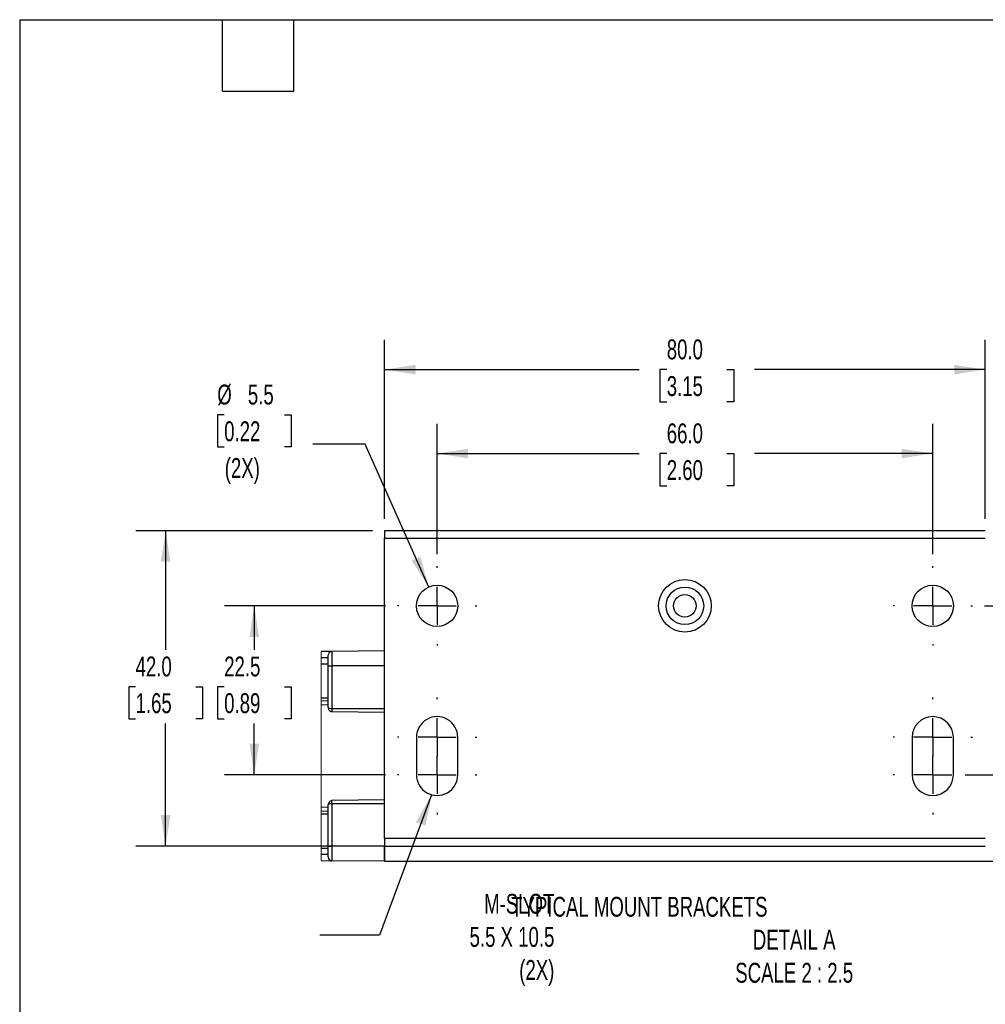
# Model space of a CAD drawing. Header units: millimetres. Extents: x 16 to 683, y 16 to 524.
# Tile 5 of 17: x 16 to 273, y 262 to 524. Entities that reach past the tile are written whole.
import ezdxf

# ---------------------------------------------------------------- set-up
doc = ezdxf.new("R2010")
doc.units = ezdxf.units.MM
doc.header["$LTSCALE"] = 2.5
doc.linetypes.add('CENTERX2', pattern=[20.32, 12.7, -2.54, 2.54, -2.54])
doc.layers.add('CENTER', color=40, linetype='CENTERX2')
doc.layers.add('DIMENSIONS', color=140, linetype='Continuous', lineweight=25)
doc.layers.add('TEXT', color=140, linetype='Continuous', lineweight=25)
doc.styles.add('SLDTEXTSTYLE0', font='TXT', dxfattribs={"width": 0.7})
doc.dimstyles.new('SLDDIMSTYLE2', dxfattribs={"dimtxt": 0.18, "dimasz": 8.255, "dimexe": 0, "dimexo": 0.0625, "dimgap": 0, "dimtad": 0, "dimtih": 1, "dimtoh": 1, "dimdec": 0, "dimrnd": 1e-09, "dimzin": 0, "dimdsep": 46, "dimtxsty": 'Standard', "dimsah": 1, "dimcen": 0.09, "dimadec": 0, "dimazin": 0, "dimtfac": 8.255, "dimtdec": 0, "dimtofl": 0, "dimtmove": 0, "dimatfit": 3, "dimfxl": 0, "dimfrac": 2, "dimtolj": 1, "dimtzin": 0, "dimarcsym": 0})
doc.dimstyles.new('SLDDIMSTYLE3', dxfattribs={"dimtxt": 5.39502, "dimasz": 8.255, "dimexe": 0, "dimexo": 0.0625, "dimgap": 1.348755, "dimtad": 0, "dimtih": 1, "dimtoh": 1, "dimlfac": 0.5, "dimrnd": 1e-09, "dimzin": 12, "dimdsep": 46, "dimtxsty": 'SLDTEXTSTYLE0', "dimsah": 1, "dimcen": 0.09, "dimadec": 0, "dimazin": 3, "dimtfac": 1, "dimtmove": 0, "dimatfit": 0, "dimfxl": 0, "dimfrac": 2, "dimtolj": 1, "dimtzin": 12, "dimarcsym": 0})
doc.dimstyles.new('SLDDIMSTYLE4', dxfattribs={"dimtxt": 5.39502, "dimasz": 8.255, "dimexe": 0, "dimexo": 0.0625, "dimgap": 1.348755, "dimtad": 0, "dimtih": 1, "dimtoh": 1, "dimlfac": 0.5, "dimrnd": 1e-09, "dimzin": 4, "dimdsep": 46, "dimtxsty": 'SLDTEXTSTYLE0', "dimsah": 1, "dimcen": 0.09, "dimadec": 0, "dimazin": 1, "dimtfac": 1, "dimtmove": 0, "dimatfit": 0, "dimfxl": 0, "dimfrac": 2, "dimtolj": 1, "dimtzin": 12, "dimarcsym": 0})
doc.dimstyles.new('SLDDIMSTYLE5', dxfattribs={"dimtxt": 5.39502, "dimasz": 8.255, "dimexe": 0, "dimexo": 0.0625, "dimgap": 1.348755, "dimtad": 0, "dimtih": 1, "dimtoh": 1, "dimlfac": 0.5, "dimrnd": 1e-09, "dimzin": 4, "dimdsep": 46, "dimtxsty": 'SLDTEXTSTYLE0', "dimsah": 1, "dimcen": 0.09, "dimadec": 0, "dimazin": 1, "dimtfac": 1, "dimtofl": 0, "dimtmove": 0, "dimatfit": 3, "dimfxl": 0, "dimfrac": 2, "dimtolj": 1, "dimtzin": 12, "dimarcsym": 0})
doc.dimstyles.new('SLDDIMSTYLE6', dxfattribs={"dimtxt": 5.39502, "dimasz": 8.255, "dimexe": 0, "dimexo": 0.0625, "dimgap": 1.348755, "dimtad": 0, "dimtih": 1, "dimtoh": 1, "dimlfac": 0.5, "dimrnd": 1e-09, "dimzin": 12, "dimdsep": 46, "dimtxsty": 'SLDTEXTSTYLE0', "dimsah": 1, "dimcen": 0.09, "dimadec": 0, "dimazin": 3, "dimtfac": 1, "dimtofl": 0, "dimtmove": 0, "dimatfit": 3, "dimfxl": 0, "dimfrac": 2, "dimtolj": 1, "dimtzin": 12, "dimarcsym": 0})
doc.dimstyles.new('SLDDIMSTYLE7', dxfattribs={"dimtxt": 5.39502, "dimasz": 8.255, "dimexe": 0, "dimexo": 0.0625, "dimgap": 1.348755, "dimtad": 0, "dimtih": 1, "dimtoh": 1, "dimlfac": 0.5, "dimrnd": 1e-09, "dimzin": 12, "dimdsep": 46, "dimtxsty": 'SLDTEXTSTYLE0', "dimsah": 1, "dimcen": 0, "dimadec": 0, "dimazin": 3, "dimtfac": 1, "dimtofl": 0, "dimtmove": 0, "dimatfit": 3, "dimfxl": 0, "dimfrac": 2, "dimtolj": 1, "dimtzin": 12, "dimarcsym": 0})

# ---------------------------------------------------------------- blocks, each defined once
blk = doc.blocks.new('_D_5')
at = {"layer": 'DIMENSIONS'}
for p, q in [((307.51, 322.73), (307.51, 338.61)), ((267.71, 322.73), (315.45, 322.73)), ((297.06, 303.73), (315.45, 303.73)), ((307.51, 284.89), (307.51, 303.73)), ((322.21, 289.93), (320.4, 289.93)), ((320.4, 289.93), (320.4, 281.36)), ((338.24, 289.93), (340.05, 289.93)), ((340.05, 289.93), (340.05, 281.36)), ((314.96, 284.89), (307.51, 284.89)), ((320.4, 281.36), (322.21, 281.36)), ((340.05, 281.36), (338.24, 281.36))]:
    blk.add_line(p, q, dxfattribs=at)
for points in [[(307.51, 322.73), (308.78, 330.99), (306.24, 330.99)], [(307.51, 303.73), (306.24, 295.48), (308.78, 295.48)]]:
    blk.add_solid(points, dxfattribs=at)
at = {"layer": 'DIMENSIONS', "char_height": 5.292, "attachment_point": 1, "style": 'SLDTEXTSTYLE0'}
for s, insert in [('9.5', (324.45, 297.96)), ('0.37', (322.21, 288.18)), ('TYP.', (322.47, 278.4))]:
    blk.add_mtext(s, dxfattribs=dict(at, insert=insert))
blk = doc.blocks.new('_D_6')
at = {"layer": 'DIMENSIONS'}
for p, q in [((321.9, 413.36), (320.09, 413.36)), ((320.09, 413.36), (320.09, 404.79)), ((337.93, 413.36), (339.74, 413.36)), ((339.74, 413.36), (339.74, 404.79)), ((314.65, 408.31), (307.51, 408.31)), ((307.51, 408.31), (307.51, 387.73)), ((320.09, 404.79), (321.9, 404.79)), ((339.74, 404.79), (337.93, 404.79)), ((276.21, 387.73), (315.45, 387.73)), ((272.79, 367.73), (315.45, 367.73)), ((307.51, 367.73), (307.51, 351.86))]:
    blk.add_line(p, q, dxfattribs=at)
for points in [[(307.51, 387.73), (308.78, 395.99), (306.24, 395.99)], [(307.51, 367.73), (306.24, 359.48), (308.78, 359.48)]]:
    blk.add_solid(points, dxfattribs=at)
at = {"layer": 'DIMENSIONS', "char_height": 5.292, "attachment_point": 1, "style": 'SLDTEXTSTYLE0'}
for s, insert in [('10.0', (321.9, 421.39)), ('0.39', (321.9, 411.61)), ('TYP.', (322.16, 401.82))]:
    blk.add_mtext(s, dxfattribs=dict(at, insert=insert))
blk = doc.blocks.new('_D_7')
at = {"layer": 'DIMENSIONS'}
for p, q in [((127.04, 381.49), (127.04, 416.25)), ((259.04, 381.49), (259.04, 416.25)), ((127.04, 408.31), (180.89, 408.31)), ((188.2, 408.31), (186.39, 408.31)), ((186.39, 408.31), (186.39, 399.74)), ((204.23, 408.31), (206.05, 408.31)), ((206.05, 408.31), (206.05, 399.74)), ((259.04, 408.31), (211.54, 408.31)), ((186.39, 399.74), (188.2, 399.74)), ((206.05, 399.74), (204.23, 399.74))]:
    blk.add_line(p, q, dxfattribs=at)
for points in [[(127.04, 408.31), (135.29, 407.04), (135.29, 409.58)], [(259.04, 408.31), (250.78, 409.58), (250.78, 407.04)]]:
    blk.add_solid(points, dxfattribs=at)
at = {"layer": 'DIMENSIONS', "char_height": 5.292, "attachment_point": 1, "style": 'SLDTEXTSTYLE0'}
for s, insert in [('66.0', (188.2, 416.34)), ('2.60', (188.2, 406.56))]:
    blk.add_mtext(s, dxfattribs=dict(at, insert=insert))
blk = doc.blocks.new('_D_8')
at = {"layer": 'DIMENSIONS'}
for p, q in [((113.04, 390.91), (113.04, 438.61)), ((273.04, 390.91), (273.04, 438.61)), ((113.04, 430.67), (180.89, 430.67)), ((188.2, 430.67), (186.39, 430.67)), ((186.39, 430.67), (186.39, 422.1)), ((204.23, 430.67), (206.05, 430.67)), ((206.05, 430.67), (206.05, 422.1)), ((273.04, 430.67), (211.54, 430.67)), ((186.39, 422.1), (188.2, 422.1)), ((206.05, 422.1), (204.23, 422.1))]:
    blk.add_line(p, q, dxfattribs=at)
for points in [[(113.04, 430.67), (121.29, 429.4), (121.29, 431.94)], [(273.04, 430.67), (264.78, 431.94), (264.78, 429.4)]]:
    blk.add_solid(points, dxfattribs=at)
at = {"layer": 'DIMENSIONS', "char_height": 5.292, "attachment_point": 1, "style": 'SLDTEXTSTYLE0'}
for s, insert in [('80.0', (188.2, 438.7)), ('3.15', (188.2, 428.92))]:
    blk.add_mtext(s, dxfattribs=dict(at, insert=insert))
blk = doc.blocks.new('_D_9')
at = {"layer": 'DIMENSIONS'}
for p, q in [((113.28, 367.73), (70.41, 367.73)), ((78.34, 367.73), (78.34, 355.99)), ((70.33, 346.21), (68.52, 346.21)), ((68.52, 346.21), (68.52, 337.63)), ((86.36, 346.21), (88.17, 346.21)), ((88.17, 346.21), (88.17, 337.63)), ((68.52, 337.63), (70.33, 337.63)), ((78.34, 322.73), (78.34, 336.43)), ((88.17, 337.63), (86.36, 337.63)), ((113.28, 322.73), (70.41, 322.73))]:
    blk.add_line(p, q, dxfattribs=at)
for points in [[(78.34, 367.73), (77.07, 359.48), (79.61, 359.48)], [(78.34, 322.73), (79.61, 330.99), (77.07, 330.99)]]:
    blk.add_solid(points, dxfattribs=at)
at = {"layer": 'DIMENSIONS', "char_height": 5.292, "attachment_point": 1, "style": 'SLDTEXTSTYLE0'}
for s, insert in [('22.5', (70.33, 354.24)), ('0.89', (70.33, 344.46))]:
    blk.add_mtext(s, dxfattribs=dict(at, insert=insert))
blk = doc.blocks.new('_D_10')
at = {"layer": 'DIMENSIONS'}
for p, q in [((109.86, 387.73), (46.81, 387.73)), ((54.74, 387.73), (54.74, 355.99)), ((46.73, 346.21), (44.92, 346.21)), ((44.92, 346.21), (44.92, 337.63)), ((62.76, 346.21), (64.57, 346.21)), ((64.57, 346.21), (64.57, 337.63)), ((44.92, 337.63), (46.73, 337.63)), ((54.74, 303.73), (54.74, 336.43)), ((64.57, 337.63), (62.76, 337.63)), ((109.86, 303.73), (46.81, 303.73))]:
    blk.add_line(p, q, dxfattribs=at)
for points in [[(54.74, 387.73), (53.47, 379.48), (56.01, 379.48)], [(54.74, 303.73), (56.01, 311.99), (53.47, 311.99)]]:
    blk.add_solid(points, dxfattribs=at)
at = {"layer": 'DIMENSIONS', "char_height": 5.292, "attachment_point": 1, "style": 'SLDTEXTSTYLE0'}
for s, insert in [('42.0', (46.73, 354.24)), ('1.65', (46.73, 344.46))]:
    blk.add_mtext(s, dxfattribs=dict(at, insert=insert))
blk = doc.blocks.new('_D_11')
at = {"layer": 'DIMENSIONS'}
for p, q in [((70.33, 418.64), (68.52, 418.64)), ((68.52, 418.64), (68.52, 410.06)), ((86.36, 418.64), (88.17, 418.64)), ((88.17, 418.64), (88.17, 410.06)), ((68.52, 410.06), (70.33, 410.06)), ((88.17, 410.06), (86.36, 410.06)), ((107.84, 410.8), (93.95, 410.8)), ((124.8, 372.76), (107.84, 410.8))]:
    blk.add_line(p, q, dxfattribs=at)
blk.add_solid([(124.8, 372.76), (122.6, 380.81), (120.28, 379.78)], dxfattribs=at)
at = {"layer": 'DIMENSIONS', "char_height": 5.292, "attachment_point": 1, "style": 'SLDTEXTSTYLE0'}
for s, insert in [('%%c', (68.5, 426.67)), ('5.5', (76.64, 426.67)), ('0.22', (70.33, 416.89)), ('(2X)', (70.48, 407.1))]:
    blk.add_mtext(s, dxfattribs=dict(at, insert=insert))
blk = doc.blocks.new('SW_CENTERMARKSYMBOL_0')
at = {"layer": 'CENTER', "color": 0}
for p, q in [((0, 10.16), (0, 10.58)), ((0, 0), (0, 5.08)), ((-10.16, 0), (-10.58, 0)), ((0, 0), (-5.08, 0)), ((0, 0), (0, -5.08)), ((0, 0), (5.08, 0)), ((10.16, 0), (10.58, 0)), ((0, -10.16), (0, -10.58))]:
    blk.add_line(p, q, dxfattribs=at)
blk = doc.blocks.new('SW_CENTERMARKSYMBOL_1')
at = {"layer": 'CENTER', "color": 0}
for p, q in [((0, 10.16), (0, 10.58)), ((0, 0), (0, 5.08)), ((-10.16, 0), (-10.58, 0)), ((0, 0), (-5.08, 0)), ((0, 0), (0, -5.08)), ((0, 0), (5.08, 0)), ((10.16, 0), (10.58, 0)), ((0, -10.16), (0, -10.58))]:
    blk.add_line(p, q, dxfattribs=at)
blk = doc.blocks.new('SW_CENTERMARKSYMBOL_2')
at = {"layer": 'CENTER', "color": 0}
for p, q in [((0, 10.16), (0, 10.58)), ((0, 0), (0, 5.08)), ((-10.16, 0), (-10.58, 0)), ((0, 0), (-5.08, 0)), ((0, 0), (0, -5.08)), ((0, 0), (5.08, 0)), ((10.16, 0), (10.58, 0)), ((0, -10.16), (0, -10.58))]:
    blk.add_line(p, q, dxfattribs=at)
blk = doc.blocks.new('SW_CENTERMARKSYMBOL_3')
at = {"layer": 'CENTER', "color": 0}
for p, q in [((0, 10.16), (0, 10.58)), ((0, 0), (0, 5.08)), ((-10.16, 0), (-10.58, 0)), ((0, 0), (-5.08, 0)), ((0, 0), (0, -5.08)), ((0, 0), (5.08, 0)), ((10.16, 0), (10.58, 0)), ((0, -10.16), (0, -10.58))]:
    blk.add_line(p, q, dxfattribs=at)
blk = doc.blocks.new('SW_CENTERMARKSYMBOL_4')
at = {"layer": 'CENTER', "color": 0}
for p, q in [((0, 10.16), (0, 10.58)), ((0, 0), (0, 5.08)), ((-10.16, 0), (-10.58, 0)), ((0, 0), (-5.08, 0)), ((0, 0), (0, -5.08)), ((0, 0), (5.08, 0)), ((10.16, 0), (10.58, 0)), ((0, -10.16), (0, -10.58))]:
    blk.add_line(p, q, dxfattribs=at)
blk = doc.blocks.new('SW_CENTERMARKSYMBOL_5')
at = {"layer": 'CENTER', "color": 0}
for p, q in [((0, 10.16), (0, 10.58)), ((0, 0), (0, 5.08)), ((-10.16, 0), (-10.58, 0)), ((0, 0), (-5.08, 0)), ((0, 0), (0, -5.08)), ((0, 0), (5.08, 0)), ((10.16, 0), (10.58, 0)), ((0, -10.16), (0, -10.58))]:
    blk.add_line(p, q, dxfattribs=at)

msp = doc.modelspace()

# ---------------------------------------------------------------- linework, layer by layer
for p, q in [((273.04, 387.733), (113.04, 387.733)), ((113.04, 387.733), (113.04, 385.733)), ((113.04, 385.733), (273.04, 385.733)), ((113.04, 305.733), (113.04, 385.733)), ((98.04, 351.733), (98.04, 354.611)), ((113.04, 355.733), (99.031, 355.611)), ((99.031, 355.611), (99.031, 351.733)), ((98.04, 353.863), (96.13, 353.883)), ((98.04, 352.233), (96.13, 352.233)), ((98.04, 340.64), (98.04, 351.733)), ((98.04, 351.733), (99.031, 351.733)), ((99.031, 351.733), (99.031, 340.432)), ((113.04, 351.733), (99.031, 351.733)), ((96.13, 343.233), (98.04, 343.233)), ((98.04, 342.433), (96.13, 342.366)), ((96.13, 341.366), (98.04, 341.433)), ((99.031, 340.432), (113.04, 340.433)), ((99.031, 340.432), (99.031, 339.555)), ((99.031, 339.555), (113.04, 339.433)), ((121.54, 332.733), (121.54, 322.733)), ((132.54, 322.733), (132.54, 332.733)), ((253.54, 332.733), (253.54, 322.733)), ((264.54, 322.733), (264.54, 332.733)), ((98.04, 303.733), (98.04, 314.826)), ((113.04, 316.033), (99.031, 315.911)), ((99.031, 315.034), (99.031, 315.911)), ((99.031, 315.034), (99.031, 303.733)), ((113.04, 315.034), (99.031, 315.034)), ((98.04, 314.033), (96.13, 314.1)), ((96.13, 313.1), (98.04, 313.033)), ((98.04, 312.233), (96.13, 312.233)), ((113.04, 305.733), (113.04, 303.733)), ((273.04, 305.733), (113.04, 305.733)), ((96.13, 303.233), (98.04, 303.233)), ((98.04, 303.733), (99.031, 303.733)), ((98.04, 300.855), (98.04, 303.733)), ((113.04, 303.733), (99.031, 303.733)), ((99.031, 303.733), (99.031, 299.855)), ((113.04, 299.733), (113.04, 303.733)), ((113.04, 303.733), (113.04, 299.733)), ((113.04, 303.733), (273.04, 303.733)), ((96.13, 301.583), (98.04, 301.603)), ((113.04, 299.733), (99.031, 299.855)), ((113.04, 299.733), (293.884, 299.733))]:
    msp.add_line(p, q)
at = {"color": 7, "linetype": 'Continuous', "lineweight": 18}
msp.add_line((96.13, 355.585), (96.13, 299.881), dxfattribs=at)
at = {"flags": 128}
for points in [[(99.031, 355.611), (98.761, 355.608), (96.13, 355.585)], [(96.13, 299.881), (98.761, 299.858), (99.031, 299.855)]]:
    msp.add_lwpolyline(points, dxfattribs=at)
for centre, radius in [((127.04, 367.733), 5.5), ((193.04, 367.733), 7), ((193.04, 367.733), 5), ((259.04, 367.733), 5.5), ((193.04, 367.733), 3)]:
    msp.add_circle(centre, radius)
for centre, radius, start, end in [((99.04, 354.611), 1, 90.50573, 179.99012), ((127.04, 332.733), 5.5, 359.99953, 180.00047), ((259.04, 332.733), 5.5, 0.00016, 179.99984), ((127.04, 322.733), 5.5, 179.99961, 0.00039), ((259.04, 322.733), 5.5, 180.00023, 359.99977), ((99.04, 300.855), 1, 180.01009, 269.49427)]:
    msp.add_arc(centre, radius, start, end)
for points, knots in [([(98.04, 340.64), (98.057, 340.6), (98.087, 340.527), (98.208, 340.489), (98.386, 340.451), (98.668, 340.433), (98.903, 340.433), (99.031, 340.432)], [0, 0, 0, 0, 0.11743722, 0.20903503, 0.33638839, 0.63896668, 1, 1, 1, 1]), ([(98.056, 340.455), (98.076, 340.362), (98.119, 340.162), (98.261, 339.927), (98.436, 339.753), (98.617, 339.642), (98.822, 339.572), (98.963, 339.573), (99.031, 339.574)], [0, 0, 0, 0, 0.196691, 0.4224392, 0.5577546, 0.7072407, 0.8603113, 1, 1, 1, 1]), ([(99.031, 315.034), (98.953, 315.033), (98.81, 315.033), (98.576, 315.025), (98.371, 315.013), (98.207, 314.977), (98.086, 314.938), (98.056, 314.866), (98.04, 314.826)], [0, 0, 0, 0, 0.21875876, 0.40341846, 0.6635472, 0.79172849, 0.88337499, 1, 1, 1, 1]), ([(99.031, 315.893), (98.961, 315.874), (98.809, 315.833), (98.596, 315.715), (98.404, 315.569), (98.228, 315.373), (98.104, 315.143), (98.07, 314.961), (98.056, 314.884)], [0, 0, 0, 0, 0.1447217, 0.316476, 0.4847635, 0.6291065, 0.8421795, 1, 1, 1, 1])]:
    msp.add_open_spline(points, degree=3, knots=knots)
at = {"layer": 'TEXT'}
for p, q in [((15.875, 523.875), (682.625, 523.875)), ((15.875, 523.875), (15.875, 15.875)), ((69.85, 504.825), (69.85, 523.875)), ((88.9, 504.825), (88.9, 523.875)), ((69.85, 504.825), (88.9, 504.825))]:
    msp.add_line(p, q, dxfattribs=at)

# ---------------------------------------------------------------- block references
at = {"layer": 'CENTER'}
for name, p in [('SW_CENTERMARKSYMBOL_5', (127.04, 367.733)), ('SW_CENTERMARKSYMBOL_0', (259.04, 367.733)), ('SW_CENTERMARKSYMBOL_4', (127.04, 332.733)), ('SW_CENTERMARKSYMBOL_1', (259.04, 332.733)), ('SW_CENTERMARKSYMBOL_3', (127.04, 322.733)), ('SW_CENTERMARKSYMBOL_2', (259.04, 322.733))]:
    msp.add_blockref(name, p, dxfattribs=at)

# ---------------------------------------------------------------- texts
at = {"layer": 'DIMENSIONS', "char_height": 5.29167, "style": 'SLDTEXTSTYLE0'}
for s, insert, attachment_point in [('M-SLOT^J5.5 X 10.5^J(2X)', (158.271, 291.027), 3), ('TYPICAL MOUNT BRACKETS', (146.776, 290.227), 1), ('DETAIL A^JSCALE 2 : 2.5', (222.145, 281.471), 2)]:
    msp.add_mtext(s, dxfattribs=dict(at, insert=insert, attachment_point=attachment_point))

# ---------------------------------------------------------------- dimensions: what is measured, and where the dimension line sits
at = {"layer": 'DIMENSIONS'}
for base, p1, p2, picture, middle in [((273.04, 430.671), (113.04, 387.733), (273.04, 387.733), '_D_8', (196.218, 430.671)), ((127.04, 408.313), (259.04, 378.313), (127.04, 378.313), '_D_7', (196.218, 408.313))]:
    dim = msp.add_linear_dim(base=base, p1=p1, p2=p2, dimstyle='SLDDIMSTYLE5', dxfattribs=at)
    dim.commit()
    dim.dimension.update_dxf_attribs({"geometry": picture, "text_midpoint": middle, "dimtype": 160})
dim = msp.add_diameter_dim_2p(p1=(129.279, 362.709), p2=(124.801, 372.757), text='<>\\P(2X)', dimstyle='SLDDIMSTYLE7', dxfattribs=at)
dim.commit()
dim.dimension.update_dxf_attribs({"geometry": '_D_11', "text_midpoint": (78.343, 413.592), "dimtype": 163})
for base, p1, p2, dimstyle, picture, middle in [((307.509, 387.733), (269.62, 367.733), (273.04, 387.733), 'SLDDIMSTYLE4', '_D_6', (307.509, 408.313)), ((307.509, 303.733), (264.54, 322.733), (293.884, 303.733), 'SLDDIMSTYLE3', '_D_5', (307.509, 284.885))]:
    dim = msp.add_linear_dim(base=base, p1=p1, p2=p2, angle=90, text='<>\\PTYP.', dimstyle=dimstyle, dxfattribs=at)
    dim.commit()
    dim.dimension.update_dxf_attribs({"geometry": picture, "text_midpoint": middle, "dimtype": 160})
for base, p1, p2, dimstyle, picture, middle in [((54.743, 303.733), (113.04, 387.733), (113.04, 303.733), 'SLDDIMSTYLE5', '_D_10', (54.743, 346.209)), ((78.343, 322.733), (116.46, 367.733), (116.46, 322.733), 'SLDDIMSTYLE6', '_D_9', (78.343, 346.209))]:
    dim = msp.add_linear_dim(base=base, p1=p1, p2=p2, angle=90, dimstyle=dimstyle, dxfattribs=at)
    dim.commit()
    dim.dimension.update_dxf_attribs({"geometry": picture, "text_midpoint": middle, "dimtype": 160})

# ---------------------------------------------------------------- leaders
msp.add_leader([(125.571, 317.433), (111.728, 280.038), (95.853, 280.038)], dimstyle='SLDDIMSTYLE2', dxfattribs=at)

doc.saveas('drawing.dxf')
